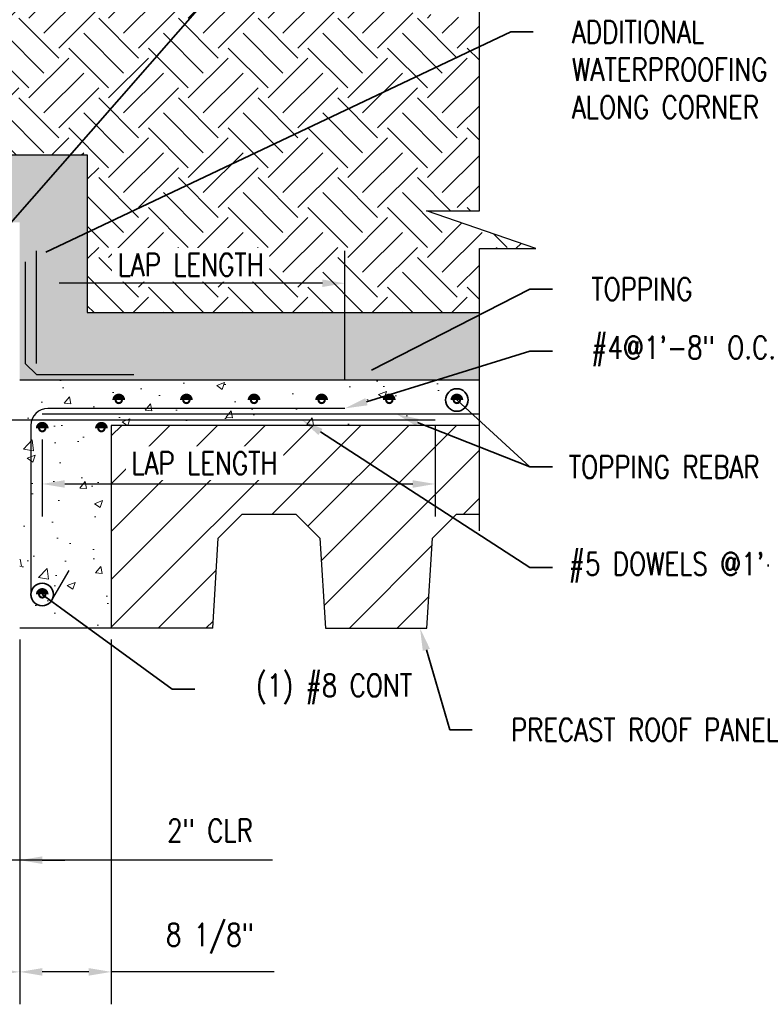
# Model space of a CAD drawing. Header units: inches. Extents: x -807 to 1010, y -1035 to -30.
# Tile 54 of 56: x 552 to 618, y -186 to -99. Entities that reach past the tile are written whole.
import ezdxf
from ezdxf import colors
from ezdxf.entities.mleader import LeaderData, LeaderLine
from ezdxf.math import Vec2, Vec3

# ---------------------------------------------------------------- set-up
doc = ezdxf.new("R2010")
doc.units = ezdxf.units.IN
doc.header["$MEASUREMENT"] = 0
doc.header["$PDMODE"] = 2
doc.layers.get('Defpoints').update_dxf_attribs({"color": 243})
doc.layers.add('A-WALL-PATT', color=9, linetype='Continuous', lineweight=18, true_color=0x808080)
for name, color, linetype in [('S-ANNO-DIMS', 1, 'Continuous'), ('S-ANNO-PATT', 8, 'Continuous'), ('S-DETL-HVY', 4, 'Continuous'), ('S-DETL-MEDM', 3, 'Continuous')]:
    doc.layers.add(name, color=color, linetype=linetype)
doc.layers.add('S-ANNO-NOTE', color=2, linetype='Continuous', lineweight=35)
doc.styles.add('Annotative', font='romans.shx', dxfattribs={"width": 0.8, "height": 0.125})
doc.dimstyles.new('Annotative', dxfattribs={"dimscale": 0, "dimtxt": 0.125, "dimasz": 0.125, "dimexe": 0.179688, "dimexo": 0.0625, "dimgap": 0.09, "dimtad": 1, "dimdec": 3, "dimzin": 3, "dimdsep": 46, "dimlunit": 4, "dimtxsty": 'Annotative', "dimcen": 0.09, "dimclrd": 1, "dimclre": 1, "dimclrt": 2, "dimazin": 2, "dimtfac": 1, "dimtdec": 3, "dimtmove": 1, "dimatfit": 3, "dimfxl": 1, "dimtfill": 1, "dimfrac": 2, "dimtolj": 1, "dimtzin": 0, "dimarcsym": 0})

# ---------------------------------------------------------------- blocks, each defined once
blk = doc.blocks.new('_Origin')
at = {"color": 0, "linetype": 'ByBlock', "lineweight": -2}
blk.add_line((0, 0), (-1, 0), dxfattribs=at)
blk.add_circle((0, 0), 0.5, dxfattribs=at)
blk = doc.blocks.new('*D27')
at = {"layer": 'Defpoints', "color": 0, "transparency": 16777216}
for p in [(509.77, -152.864), (551.772, -152.864), (509.77, -183.352)]:
    blk.add_point(p, dxfattribs=at)
at = {"layer": 'S-ANNO-DIMS', "color": 1, "lineweight": -2, "transparency": 16777216}
for p, q in [((509.77, -153.864), (509.77, -186.227)), ((551.772, -153.864), (551.772, -186.227)), ((549.772, -183.352), (511.77, -183.352))]:
    blk.add_line(p, q, dxfattribs=at)
at = {"layer": 'S-ANNO-DIMS', "color": 1, "transparency": 16777216}
for points in [[(511.77, -183.019), (511.77, -183.686), (509.77, -183.352)], [(549.772, -183.019), (549.772, -183.686), (551.772, -183.352)]]:
    blk.add_solid(points, dxfattribs=at)
at = {"layer": 'S-ANNO-DIMS', "color": 2, "transparency": 16777216, "insert": (530.771, -180.722), "char_height": 2, "attachment_point": 5, "style": 'Annotative', "bg_fill": 3, "box_fill_scale": 1.25, "bg_fill_color": 256, "bg_fill_true_color": 13158600, "bg_fill_transparency": 0}
blk.add_mtext('\\A1;3\'-6"', dxfattribs=at)
blk = doc.blocks.new('*D15')
at = {"layer": 'Defpoints', "color": 0, "transparency": 16777216}
for p in [(551.77, -152.864), (559.895, -152.864), (551.77, -183.352)]:
    blk.add_point(p, dxfattribs=at)
at = {"layer": 'S-ANNO-DIMS', "color": 1, "lineweight": -2, "transparency": 16777216}
for p, q in [((551.77, -153.864), (551.77, -186.227)), ((559.895, -153.864), (559.895, -186.227)), ((557.895, -183.352), (553.77, -183.352)), ((574.363, -183.352), (559.895, -183.352))]:
    blk.add_line(p, q, dxfattribs=at)
at = {"layer": 'S-ANNO-DIMS', "color": 1, "transparency": 16777216}
for points in [[(553.77, -183.019), (553.77, -183.686), (551.77, -183.352)], [(557.895, -183.019), (557.895, -183.686), (559.895, -183.352)]]:
    blk.add_solid(points, dxfattribs=at)
at = {"layer": 'S-ANNO-DIMS', "color": 2, "transparency": 16777216, "insert": (568.656, -180.389), "char_height": 2, "attachment_point": 5, "style": 'Annotative', "bg_fill": 3, "box_fill_scale": 1.25, "bg_fill_color": 256, "bg_fill_true_color": 13158600, "bg_fill_transparency": 0}
blk.add_mtext('\\A1;8 1/8"', dxfattribs=at)
blk = doc.blocks.new('*D14')
at = {"layer": 'Defpoints', "color": 0, "transparency": 16777216}
for p in [(553.27, -122.26), (553.27, -130.364), (580.628, -131.864)]:
    blk.add_point(p, dxfattribs=at)
at = {"layer": 'S-ANNO-DIMS', "color": 1, "lineweight": -2, "transparency": 16777216}
for p, q in [((553.27, -129.364), (553.27, -119.385)), ((580.628, -130.864), (580.628, -119.385)), ((578.628, -122.26), (555.27, -122.26))]:
    blk.add_line(p, q, dxfattribs=at)
at = {"layer": 'S-ANNO-DIMS', "color": 1, "transparency": 16777216}
for points in [[(555.27, -121.927), (555.27, -122.593), (553.27, -122.26)], [(578.628, -121.927), (578.628, -122.593), (580.628, -122.26)]]:
    blk.add_solid(points, dxfattribs=at)
at = {"layer": 'S-ANNO-DIMS', "color": 2, "transparency": 16777216, "insert": (566.949, -120.62), "char_height": 2, "attachment_point": 5, "style": 'Annotative', "bg_fill": 3, "box_fill_scale": 1.25, "bg_fill_color": 256, "bg_fill_true_color": 13158600, "bg_fill_transparency": 0}
blk.add_mtext('\\A1;LAP LENGTH', dxfattribs=at)
blk = doc.blocks.new('*D59')
at = {"layer": 'Defpoints', "color": 0, "transparency": 16777216}
for p in [(588.65, -133.864), (553.77, -135.118), (588.65, -140.066)]:
    blk.add_point(p, dxfattribs=at)
at = {"layer": 'S-ANNO-DIMS', "color": 1, "lineweight": -2, "transparency": 16777216}
for p, q in [((588.65, -134.864), (588.65, -142.941)), ((553.77, -136.118), (553.77, -142.941)), ((555.77, -140.066), (586.65, -140.066))]:
    blk.add_line(p, q, dxfattribs=at)
at = {"layer": 'S-ANNO-DIMS', "color": 1, "transparency": 16777216}
for points in [[(555.77, -139.733), (555.77, -140.4), (553.77, -140.066)], [(586.65, -139.733), (586.65, -140.4), (588.65, -140.066)]]:
    blk.add_solid(points, dxfattribs=at)
at = {"layer": 'S-ANNO-DIMS', "color": 2, "transparency": 16777216, "insert": (568.172, -138.228), "char_height": 2, "attachment_point": 5, "style": 'Annotative', "bg_fill": 3, "box_fill_scale": 1.25, "bg_fill_color": 256, "bg_fill_true_color": 13158600, "bg_fill_transparency": 0}
blk.add_mtext('\\A1;LAP LENGTH', dxfattribs=at)
blk = doc.blocks.new('*D62')
at = {"layer": 'Defpoints', "color": 0, "transparency": 16777216}
for p in [(549.772, -148.984), (551.77, -152.864), (549.772, -173.44)]:
    blk.add_point(p, dxfattribs=at)
at = {"layer": 'S-ANNO-DIMS', "color": 1, "lineweight": -2, "transparency": 16777216}
for p, q in [((549.772, -149.984), (549.772, -176.315)), ((551.77, -153.864), (551.77, -176.315)), ((547.772, -173.44), (545.772, -173.44)), ((551.77, -173.44), (549.772, -173.44)), ((551.77, -173.44), (549.772, -173.44)), ((574.211, -173.44), (551.77, -173.44)), ((553.77, -173.44), (555.77, -173.44))]:
    blk.add_line(p, q, dxfattribs=at)
at = {"layer": 'S-ANNO-DIMS', "color": 1, "transparency": 16777216}
for points in [[(547.772, -173.106), (547.772, -173.773), (549.772, -173.44)], [(553.77, -173.106), (553.77, -173.773), (551.77, -173.44)]]:
    blk.add_solid(points, dxfattribs=at)
at = {"layer": 'S-ANNO-DIMS', "color": 2, "transparency": 16777216, "insert": (568.656, -170.809), "char_height": 2, "attachment_point": 5, "style": 'Annotative', "bg_fill": 3, "box_fill_scale": 1.25, "bg_fill_color": 256, "bg_fill_true_color": 13158600, "bg_fill_transparency": 0}
blk.add_mtext('\\A1;2" CLR', dxfattribs=at)

msp = doc.modelspace()

# ---------------------------------------------------------------- hatches: boundary and pattern name
at = {"layer": 'A-WALL-PATT'}
h = msp.add_hatch(dxfattribs=at)
h.set_pattern_fill('AR-CONC', color=8, style=0)
h.set_pattern_definition([(50, (305.3806, 0), (7.1726, -0.62752), [0.75, -8.25]), (355, (305.3806, 0), (-1.38751, 7.52192), [0.6, -6.6]), (100.4514, (305.978, -0.052), (5.78509, 6.8944), [0.6374, -7.01142]), (46.1842, (305.381, 2), (10.67241, -1.6552), [1.125, -12.375]), (96.6356, (306.27, 1.862), (9.34662, 9.7412), [0.9561, -10.51714]), (351.184, (305.381, 2), (9.34662, 9.7412), [0.9, -9.9]), (21, (306.3806, 1.5), (5.96907, -4.02619), [0.75, -8.25]), (326, (306.3806, 1.5), (2.43315, 7.2515), [0.6, -6.6]), (71.4514, (306.878, 1.1645), (8.40222, 3.22531), [0.6374, -7.01142]), (37.5, (305.3806, 0), (0.121599, 3.328939), [0, -6.52, 0, -6.7, 0, -6.625]), (7.5, (305.3806, 0), (2.630695, 3.944117), [0, -3.82, 0, -6.37, 0, -2.525]), (327.5, (303.1506, 0), (5.338224, -0.225549), [0, -2.5, 0, -7.8, 0, -10.35]), (317.5, (302.1506, 0), (5.83186, 1.00105), [0, -3.25, 0, -5.18, 0, -7.35])])
h.paths.add_polyline_path([(559.89524, -134.86392), (592.56401, -134.86392), (592.56401, -130.86392), (551.77024, -130.86392), (551.77024, -139.11392), (551.02024, -139.86392), (551.02024, -141.86392), (551.77024, -142.61392), (551.77024, -152.86392), (559.89524, -152.86392)])
h = msp.add_hatch(dxfattribs=at)
h.set_pattern_fill('ANSI31', color=8, scale=24, style=0)
h.set_pattern_definition([(45, (305.3806, 0), (-2.12132, 2.12132), [])])
h.paths.add_polyline_path([(592.56401, -134.86392), (559.89524, -134.86392), (559.89524, -152.86392), (568.89524, -152.86392), (569.39524, -144.86392), (571.52024, -142.73892), (576.27024, -142.73892), (578.39524, -144.86392), (578.89524, -152.86392), (587.89524, -152.86392), (588.39524, -144.86392), (590.52024, -142.73892), (592.56401, -142.73892)])
at = {"layer": 'S-ANNO-PATT'}
h = msp.add_hatch(dxfattribs=at)
h.set_pattern_fill('EARTH', color=256, scale=20, angle=45)
h.set_pattern_definition([(45, (413.818, 131.9413), (0, 7.07107), [5, -5]), (45, (412.4923, 133.267), (0, 7.07107), [5, -5]), (45, (411.1664, 134.593), (0, 7.07107), [5, -5]), (135, (411.1664, 135.477), (-7.07107, 4e-16), [5, -5]), (135, (412.4923, 136.8027), (-7.07107, 4e-16), [5, -5]), (135, (413.818, 138.1285), (-7.07107, 4e-16), [5, -5])])
h.paths.add_polyline_path([(592.56401, -98.82354), (519.77024, -92.1281), (519.77024, -110.86392), (557.77024, -110.86392), (557.77024, -124.86392), (592.56401, -124.86392), (592.56401, -119.17756), (597.58366, -119.17756), (587.86652, -115.82938), (592.56401, -115.82938)])
h = msp.add_hatch(dxfattribs=at)
h.set_pattern_fill('AR-SAND', color=256, scale=0.5)
h.set_pattern_definition([(37.5, (413.8181, 131.9413), (-0.0314967, 0.9634119), [0, -0.76, 0, -0.85, 0, -0.8125]), (7.5, (413.8181, 131.9413), (0.8848884, 1.411073), [0, -0.41, 0, -0.685, 0, -0.2625]), (327.5, (413.2031, 131.9413), (1.557071, 0.0028295), [0, -0.25, 0, -0.9, 0, -1.175]), (317.5, (413.2031, 131.9413), (1.5030633, 0.438838), [0, -0.125, 0, -0.59, 0, -0.675])])
h.paths.add_polyline_path([(557.77024, -110.86392), (519.77024, -110.86392), (519.77024, -116.86392), (551.77024, -116.86392), (551.77024, -130.86392), (592.56401, -130.86392), (592.56401, -124.86392), (557.77024, -124.86392)])
at = {"layer": 'S-DETL-MEDM'}
h = msp.add_hatch(color=256, dxfattribs=at)
h.dxf.hatch_style = 1
h.paths.add_polyline_path([(584.93901, -132.61392, 1), (584.18901, -132.61392, 1)])
h = msp.add_hatch(color=256, dxfattribs=at)
h.dxf.hatch_style = 1
h.paths.add_polyline_path([(590.93901, -132.61392, 1), (590.18901, -132.61392, 1)])
h = msp.add_hatch(color=256, dxfattribs=at)
h.dxf.hatch_style = 1
h.paths.add_polyline_path([(554.14524, -135.1184, 1), (553.39524, -135.1184, 1)])
h = msp.add_hatch(color=256, dxfattribs=at)
h.dxf.hatch_style = 1
h.paths.add_polyline_path([(559.40149, -135.1184, 1), (558.65149, -135.1184, 1)])

# ---------------------------------------------------------------- linework, layer by layer
at = {"layer": 'S-ANNO-PATT'}
msp.add_lwpolyline([(519.77024, -110.86392), (557.77024, -110.86392), (557.77024, -124.86392), (592.56401, -124.86392)], dxfattribs=at)
at = {"layer": 'S-DETL-HVY'}
for p, q in [((592.56401, -130.86392), (551.77024, -130.86392)), ((559.89524, -134.86392), (559.89524, -152.86392)), ((592.56401, -134.86392), (559.89524, -134.86392)), ((569.39524, -144.86392), (571.52024, -142.73892)), ((571.52024, -142.73892), (576.27024, -142.73892)), ((576.27024, -142.73892), (578.39524, -144.86392)), ((588.39524, -144.86392), (590.52024, -142.73892)), ((590.52024, -142.73892), (592.56401, -142.73892)), ((568.89524, -152.86392), (569.39524, -144.86392)), ((578.39524, -144.86392), (578.89524, -152.86392)), ((587.89524, -152.86392), (588.39524, -144.86392)), ((568.89524, -152.86392), (551.77219, -152.86392)), ((578.89524, -152.86392), (587.89524, -152.86392))]:
    msp.add_line(p, q, dxfattribs=at)
for points in [[(592.56401, -144.2109), (592.56401, -119.17756), (597.58366, -119.17756), (587.86652, -115.82938), (592.56401, -115.82938), (592.56401, -96.36634)], [(552.27024, -120.36392), (552.27024, -129.36392), (553.27024, -130.36392), (561.89524, -130.36392)]]:
    msp.add_lwpolyline(points, dxfattribs=at)
at = {"layer": 'S-DETL-MEDM'}
msp.add_line((592.56401, -133.86392), (553.77024, -133.86392), dxfattribs=at)
for points in [[(533.67039, -125.70846), (533.67039, -132.48892, 0.41421356), (535.54539, -134.36392), (588.64993, -134.36392)], [(580.62802, -133.36392), (554.27024, -133.36392, 0.41421356), (552.77024, -134.86392), (552.77024, -149.86392, 0.76732699), (554.63626, -150.36392), (556.15485, -147.73364)]]:
    msp.add_lwpolyline(points, format="xyb", dxfattribs=at)
at = {"layer": 'S-DETL-MEDM', "const_width": 0.75}
for points in [[(584.75151, -132.61392, 1), (584.37651, -132.61392)], [(590.75151, -132.61392, 1), (590.37651, -132.61392)], [(553.95774, -135.1184, 1), (553.58274, -135.1184)], [(559.21399, -135.1184, 1), (558.83899, -135.1184)]]:
    msp.add_lwpolyline(points, format="xyb", dxfattribs=at)

# ---------------------------------------------------------------- leaders
at = {"layer": 'S-ANNO-NOTE', "lineweight": -3}
ml = msp.add_multileader_mtext('Standard', dxfattribs=at)
ml.set_content('\\pxi-3,l4,t4;#4 TIES @ 6" OC', color=256, style='Annotative')
ml.set_leader_properties(color=1, linetype='ByLayer', lineweight=-1)
ml.build(insert=Vec2(0, 0))
ml.multileader.update_dxf_attribs({"text_right_attachment_type": 3, "dogleg_length": 0.125, "arrow_head_size": 2, "scale": 16})
ctx = ml.context
ctx.base_point, ctx.scale, ctx.char_height, ctx.arrow_head_size, ctx.landing_gap_size, ctx.plane_origin = Vec3(551.41395, -83.2839), 16, 2, 2, 1.44, Vec3(525.30377, -149.99819)
ctx.right_attachment = 3
notes = []
notes.append((ctx, [(0, (1, 1, 0), (549.41395, -83.2839), (1, 0), 2, [(0, [(541.81092, -118.36392), (539.24887, -118.89837)], 0, [])])]))
ctx.mtext.insert, ctx.mtext.flow_direction = Vec3(552.85395, -81.95057), 5
ml = msp.add_multileader_mtext('Standard', dxfattribs=at)
ml.set_content('\\pxi-3,l5,t5;(8) #7 EQ SPACED, \\PTOP & BOT', color=256, style='Annotative')
ml.set_leader_properties(color=1, linetype='ByLayer', lineweight=-1)
ml.set_arrow_properties(name='ORIGIN')
ml.build(insert=Vec2(0, 0))
ml.multileader.update_dxf_attribs({"text_right_attachment_type": 3, "dogleg_length": 0.125, "arrow_head_size": 2, "scale": 16})
ctx = ml.context
ctx.base_point, ctx.scale, ctx.char_height, ctx.arrow_head_size, ctx.landing_gap_size, ctx.plane_origin = Vec3(577.39368, -89.04128), 16, 2, 2, 1.44, Vec3(525.30377, -155.68125)
ctx.right_attachment = 3
notes.append((ctx, [(0, (1, 1, 0), (575.39368, -89.04128), (1, 0), 2, [(0, [(548.81252, -119.37909)], 0, [])])]))
ctx.mtext.insert, ctx.mtext.flow_direction = Vec3(578.83368, -88.04128), 5
ml = msp.add_multileader_mtext('Standard', dxfattribs=at)
ml.set_content('\\pxi-3,l4,t4;ADDITIONAL\\PWATERPROOFING\\PALONG CORNER', color=256, style='Annotative')
ml.set_leader_properties(color=1, linetype='ByLayer', lineweight=-1)
ml.build(insert=Vec2(0, 0))
ml.multileader.update_dxf_attribs({"text_right_attachment_type": 3, "dogleg_length": 0.125, "arrow_head_size": 2, "scale": 16})
ctx = ml.context
ctx.base_point, ctx.scale, ctx.char_height, ctx.arrow_head_size, ctx.landing_gap_size, ctx.plane_origin = Vec3(597.33883, -99.96675), 16, 2, 2, 1.44, Vec3(574.50736, -153.16502)
ctx.right_attachment = 3
notes.append((ctx, [(0, (1, 1, 0), (595.33883, -99.96675), (1, 0), 2, [(0, [(552.27024, -120.36392)], 0, [])])]))
ctx.mtext.insert, ctx.mtext.flow_direction = Vec3(598.77883, -98.96675), 5
ml = msp.add_multileader_mtext('Standard', dxfattribs=at)
ml.set_content('\\pxi-3,l4,t4;TOPPING', color=256, style='Annotative')
ml.set_leader_properties(color=1, linetype='ByLayer', lineweight=-1)
ml.build(insert=Vec2(0, 0))
ml.multileader.update_dxf_attribs({"text_right_attachment_type": 3, "dogleg_length": 0.125, "arrow_head_size": 2, "scale": 16})
ctx = ml.context
ctx.base_point, ctx.scale, ctx.char_height, ctx.arrow_head_size, ctx.landing_gap_size, ctx.plane_origin = Vec3(599.05115, -122.78), 16, 2, 2, 1.44, Vec3(576.21969, -175.97827)
ctx.right_attachment = 3
notes.append((ctx, [(0, (1, 1, 0), (597.05115, -122.78), (1, 0), 2, [(0, [(581.19828, -130.86392)], 0, [])])]))
ctx.mtext.insert, ctx.mtext.flow_direction = Vec3(600.49115, -121.78), 5
ml = msp.add_multileader_mtext('Standard', dxfattribs=at)
ml.set_content('\\pxi-3,l4,t4;#4@1\'-8" O.C.', color=256, style='Annotative')
ml.set_leader_properties(color=1, linetype='ByLayer', lineweight=-1)
ml.build(insert=Vec2(0, 0))
ml.multileader.update_dxf_attribs({"text_right_attachment_type": 3, "dogleg_length": 0.125, "arrow_head_size": 2, "scale": 16})
ctx = ml.context
ctx.base_point, ctx.scale, ctx.char_height, ctx.arrow_head_size, ctx.landing_gap_size, ctx.plane_origin = Vec3(599.05115, -128.2932), 16, 2, 2, 1.44, Vec3(576.21969, -181.49147)
ctx.right_attachment = 3
notes.append((ctx, [(0, (1, 1, 0), (597.05115, -128.2932), (1, 0), 2, [(0, [(580.62802, -133.36392)], 0, [])])]))
ctx.mtext.insert, ctx.mtext.flow_direction = Vec3(600.49115, -126.95987), 5
ml = msp.add_multileader_mtext('Standard', dxfattribs=at)
ml.set_content('\\pxi-3,l4,t4; ', color=256, style='Annotative')
ml.set_leader_properties(color=1, linetype='ByLayer', lineweight=-1)
ml.set_arrow_properties(name='ORIGIN')
ml.build(insert=Vec2(0, 0))
ml.multileader.update_dxf_attribs({"text_right_attachment_type": 3, "dogleg_length": 0.125, "arrow_head_size": 2, "scale": 16})
ctx = ml.context
ctx.base_point, ctx.scale, ctx.char_height, ctx.arrow_head_size, ctx.landing_gap_size, ctx.plane_origin = Vec3(599.05115, -138.55916), 16, 2, 2, 1.44, Vec3(576.21969, -191.20125)
ctx.right_attachment = 3
notes.append((ctx, [(0, (1, 1, 0), (597.05115, -138.55916), (1, 0), 2, [(0, [(590.56401, -132.61392)], 0, [])])]))
ctx.mtext.insert, ctx.mtext.flow_direction = Vec3(600.49115, -137.55916), 5
ml = msp.add_multileader_mtext('Standard', dxfattribs=at)
ml.set_content('#5 DOWELS @1\'-0"', color=256, style='Annotative')
ml.set_leader_properties(color=1, linetype='ByLayer', lineweight=-1)
ml.build(insert=Vec2(0, 0))
ml.multileader.update_dxf_attribs({"text_right_attachment_type": 3, "dogleg_length": 0.125, "arrow_head_size": 2, "scale": 16})
ctx = ml.context
ctx.base_point, ctx.scale, ctx.char_height, ctx.arrow_head_size, ctx.landing_gap_size, ctx.plane_origin = Vec3(599.05115, -147.48683), 16, 2, 2, 1.44, Vec3(576.21969, -200.68511)
ctx.right_attachment = 3
notes.append((ctx, [(0, (1, 1, 0), (597.05115, -147.48683), (1, 0), 2, [(0, [(576.782, -134.36392)], 0, [])])]))
ctx.mtext.insert, ctx.mtext.width, ctx.mtext.flow_direction = Vec3(600.49115, -146.1535), 25.5784721, 5
ml = msp.add_multileader_mtext('Standard', dxfattribs=at)
ml.set_content('TOPPING REBAR PER PLAN', color=256, style='Annotative')
ml.set_leader_properties(color=1, linetype='ByLayer', lineweight=-1)
ml.build(insert=Vec2(0, 0))
ml.multileader.update_dxf_attribs({"text_right_attachment_type": 3, "dogleg_length": 0.125, "arrow_head_size": 2, "scale": 16})
ctx = ml.context
ctx.base_point, ctx.scale, ctx.char_height, ctx.arrow_head_size, ctx.landing_gap_size, ctx.plane_origin = Vec3(599.05115, -138.55916), 16, 2, 2, 1.44, Vec3(576.21969, -191.75743)
ctx.right_attachment = 3
notes.append((ctx, [(0, (1, 1, 0), (597.05115, -138.55916), (1, 0), 2, [(0, [(585.19855, -133.86392)], 0, [])])]))
ctx.mtext.insert, ctx.mtext.width, ctx.mtext.flow_direction = Vec3(600.49115, -137.55916), 23.8487403, 5
ml = msp.add_multileader_mtext('Standard', dxfattribs=at)
ml.set_content('\\pxi-3,l4,t4;PRECAST ROOF PANEL', color=256, style='Annotative')
ml.set_leader_properties(color=1, linetype='ByLayer', lineweight=-1)
ml.build(insert=Vec2(0, 0))
ml.multileader.update_dxf_attribs({"text_right_attachment_type": 3, "dogleg_length": 0.125, "arrow_head_size": 2, "scale": 16})
ctx = ml.context
ctx.base_point, ctx.scale, ctx.char_height, ctx.arrow_head_size, ctx.landing_gap_size, ctx.plane_origin = Vec3(591.92729, -161.86828), 16, 2, 2, 1.44, Vec3(569.09583, -215.06656)
ctx.right_attachment = 3
notes.append((ctx, [(0, (1, 1, 0), (589.92729, -161.86828), (1, 0), 2, [(0, [(587.29502, -152.86392)], 0, [])])]))
ctx.mtext.insert, ctx.mtext.flow_direction = Vec3(593.36729, -160.86828), 5
for ctx, leaders in notes:
    for number, flags, end, landing, length, lines in leaders:
        leader = LeaderData()
        leader.index, (leader.has_last_leader_line, leader.has_dogleg_vector, leader.attachment_direction) = number, flags
        leader.last_leader_point, leader.dogleg_vector, leader.dogleg_length = Vec3(end), Vec3(landing), length
        for number, points, colour, breaks in lines:
            line = LeaderLine()
            line.index, line.vertices, line.color, line.breaks = number, Vec3.list(points), colors.encode_raw_color(colour), breaks
            leader.lines.append(line)
        ctx.leaders.append(leader)

# ---------------------------------------------------------------- next in the draw order: dimensions: what is measured, and where the dimension line sits
at = {"layer": 'S-ANNO-DIMS'}
for base, p1, p2, override, picture, middle in [((553.27024, -122.26011), (580.62802, -131.86392), (553.27024, -130.36392), {"dimgap": 0.04, "dimpost": '\\X'}, '*D14', (566.94913, -122.26011)), ((588.64993, -140.06634), (553.77024, -135.1184), (588.64993, -133.86392), {"dimpost": '\\X'}, '*D59', (568.17248, -140.66781))]:
    dim = msp.add_linear_dim(base=base, p1=p1, p2=p2, text='LAP LENGTH', dimstyle='Annotative', override=override, dxfattribs=at)
    dim.commit()
    dim.dimension.update_dxf_attribs({"geometry": picture, "text_midpoint": middle, "dimtype": 160})
dim = msp.add_linear_dim(base=(509.77024, -183.35241), p1=(551.77219, -152.86392), p2=(509.77024, -152.86392), dimstyle='Annotative', override={"dimpost": '\\X'}, dxfattribs=at)
dim.commit()
dim.dimension.update_dxf_attribs({"geometry": '*D27', "text_midpoint": (530.77121, -180.72193)})

# ---------------------------------------------------------------- next in the draw order: hatches: boundary and pattern name
at = {"layer": 'S-DETL-MEDM'}
h = msp.add_hatch(color=256, dxfattribs=at)
h.dxf.hatch_style = 1
h.paths.add_polyline_path([(560.93901, -132.61392, 1), (560.18901, -132.61392, 1)])
h = msp.add_hatch(color=256, dxfattribs=at)
h.dxf.hatch_style = 1
h.paths.add_polyline_path([(566.93901, -132.61392, 1), (566.18901, -132.61392, 1)])
h = msp.add_hatch(color=256, dxfattribs=at)
h.dxf.hatch_style = 1
h.paths.add_polyline_path([(572.93901, -132.61392, 1), (572.18901, -132.61392, 1)])
h = msp.add_hatch(color=256, dxfattribs=at)
h.dxf.hatch_style = 1
h.paths.add_polyline_path([(578.93901, -132.61392, 1), (578.18901, -132.61392, 1)])

# ---------------------------------------------------------------- next in the draw order: linework, layer by layer
at = {"layer": 'S-DETL-MEDM', "const_width": 0.75}
for points in [[(560.75151, -132.61392, 1), (560.37651, -132.61392)], [(566.75151, -132.61392, 1), (566.37651, -132.61392)], [(572.75151, -132.61392, 1), (572.37651, -132.61392)], [(578.75151, -132.61392, 1), (578.37651, -132.61392)]]:
    msp.add_lwpolyline(points, format="xyb", dxfattribs=at)

# ---------------------------------------------------------------- next in the draw order: dimensions: what is measured, and where the dimension line sits
at = {"layer": 'S-ANNO-DIMS'}
dim = msp.add_linear_dim(base=(551.77024, -183.35241), p1=(559.89524, -152.86392), p2=(551.77024, -152.86392), dimstyle='Annotative', override={"dimpost": '\\X'}, dxfattribs=at)
dim.commit()
dim.dimension.update_dxf_attribs({"geometry": '*D15', "text_midpoint": (568.65646, -181.03725), "dimtype": 160})

# ---------------------------------------------------------------- next in the draw order: leaders
at = {"layer": 'S-ANNO-NOTE', "lineweight": -3}
ml = msp.add_multileader_mtext('Standard', dxfattribs=at)
ml.set_content('TOPPING REBAR PER PLAN', color=256, style='Annotative')
ml.set_leader_properties(color=1, linetype='ByLayer', lineweight=-1)
ml.build(insert=Vec2(0, 0))
ml.multileader.update_dxf_attribs({"text_right_attachment_type": 3, "dogleg_length": 0.125, "arrow_head_size": 2, "scale": 16})
ctx = ml.context
ctx.base_point, ctx.scale, ctx.char_height, ctx.arrow_head_size, ctx.landing_gap_size, ctx.plane_origin = Vec3(293.67054, -138.55916), 16, 2, 2, 1.44, Vec3(270.83908, -191.75743)
ctx.right_attachment = 3
notes = []
notes.append((ctx, [(0, (1, 1, 0), (291.67054, -138.55916), (1, 0), 2, [(0, [(279.81794, -133.86392)], 0, [])])]))
ctx.mtext.insert, ctx.mtext.width, ctx.mtext.flow_direction = Vec3(295.11054, -137.55916), 23.8487403, 5
for ctx, leaders in notes:
    for number, flags, end, landing, length, lines in leaders:
        leader = LeaderData()
        leader.index, (leader.has_last_leader_line, leader.has_dogleg_vector, leader.attachment_direction) = number, flags
        leader.last_leader_point, leader.dogleg_vector, leader.dogleg_length = Vec3(end), Vec3(landing), length
        for number, points, colour, breaks in lines:
            line = LeaderLine()
            line.index, line.vertices, line.color, line.breaks = number, Vec3.list(points), colors.encode_raw_color(colour), breaks
            leader.lines.append(line)
        ctx.leaders.append(leader)

# ---------------------------------------------------------------- next in the draw order: leaders
ml = msp.add_multileader_mtext('Standard', dxfattribs=at)
ml.set_content('\\pxi-3,l5,t5;(1) #8 CONT', color=256, style='Annotative')
ml.set_leader_properties(color=1, linetype='ByLayer', lineweight=-1)
ml.set_arrow_properties(name='ORIGIN')
ml.build(insert=Vec2(0, 0))
ml.multileader.update_dxf_attribs({"text_right_attachment_type": 3, "dogleg_length": 0.125, "arrow_head_size": 2, "scale": 16})
ctx = ml.context
ctx.base_point, ctx.scale, ctx.char_height, ctx.arrow_head_size, ctx.landing_gap_size, ctx.plane_origin = Vec3(567.312, -158.25911), 16, 2, 2, 1.44, Vec3(525.30377, -236.67226)
ctx.right_attachment = 3
notes = []
notes.append((ctx, [(0, (1, 1, 0), (565.312, -158.25911), (1, 0), 2, [(0, [(553.77024, -149.86392)], 0, [])])]))
ctx.mtext.insert, ctx.mtext.flow_direction = Vec3(568.752, -156.92578), 5
for ctx, leaders in notes:
    for number, flags, end, landing, length, lines in leaders:
        leader = LeaderData()
        leader.index, (leader.has_last_leader_line, leader.has_dogleg_vector, leader.attachment_direction) = number, flags
        leader.last_leader_point, leader.dogleg_vector, leader.dogleg_length = Vec3(end), Vec3(landing), length
        for number, points, colour, breaks in lines:
            line = LeaderLine()
            line.index, line.vertices, line.color, line.breaks = number, Vec3.list(points), colors.encode_raw_color(colour), breaks
            leader.lines.append(line)
        ctx.leaders.append(leader)

# ---------------------------------------------------------------- next in the draw order: dimensions: what is measured, and where the dimension line sits
at = {"layer": 'S-ANNO-DIMS'}
dim = msp.add_linear_dim(base=(549.77219, -173.43982), p1=(551.77024, -152.86392), p2=(549.77219, -148.98392), text='<> CLR', dimstyle='Annotative', override={"dimpost": '\\X'}, dxfattribs=at)
dim.commit()
dim.dimension.update_dxf_attribs({"geometry": '*D62', "text_midpoint": (568.65646, -171.30943), "dimtype": 160})

# ---------------------------------------------------------------- next in the draw order: hatches: boundary and pattern name
at = {"layer": 'S-DETL-MEDM'}
h = msp.add_hatch(color=256, dxfattribs=at)
h.dxf.hatch_style = 1
h.paths.add_polyline_path([(554.14524, -149.86392, 1), (553.39524, -149.86392, 1)])

# ---------------------------------------------------------------- next in the draw order: linework, layer by layer
at = {"layer": 'S-DETL-MEDM', "const_width": 0.75}
msp.add_lwpolyline([(553.95774, -149.86392, 1), (553.58274, -149.86392)], format="xyb", dxfattribs=at)

# ---------------------------------------------------------------- next in the draw order: leaders
at = {"layer": 'S-ANNO-NOTE', "lineweight": -3}
ml = msp.add_multileader_mtext('Standard', dxfattribs=at)
ml.set_content('#5 DOWELS @1\'-0"', color=256, style='Annotative')
ml.set_leader_properties(color=1, linetype='ByLayer', lineweight=-1)
ml.build(insert=Vec2(0, 0))
ml.multileader.update_dxf_attribs({"text_right_attachment_type": 3, "dogleg_length": 0.125, "arrow_head_size": 2, "scale": 16})
ctx = ml.context
ctx.base_point, ctx.scale, ctx.char_height, ctx.arrow_head_size, ctx.landing_gap_size, ctx.plane_origin = Vec3(293.67054, -147.48683), 16, 2, 2, 1.44, Vec3(270.83908, -200.68511)
ctx.right_attachment = 3
notes = []
notes.append((ctx, [(0, (1, 1, 0), (291.67054, -147.48683), (1, 0), 2, [(0, [(271.40138, -134.36392)], 0, [])])]))
ctx.mtext.insert, ctx.mtext.width, ctx.mtext.flow_direction = Vec3(295.11054, -146.1535), 25.5784721, 5
for ctx, leaders in notes:
    for number, flags, end, landing, length, lines in leaders:
        leader = LeaderData()
        leader.index, (leader.has_last_leader_line, leader.has_dogleg_vector, leader.attachment_direction) = number, flags
        leader.last_leader_point, leader.dogleg_vector, leader.dogleg_length = Vec3(end), Vec3(landing), length
        for number, points, colour, breaks in lines:
            line = LeaderLine()
            line.index, line.vertices, line.color, line.breaks = number, Vec3.list(points), colors.encode_raw_color(colour), breaks
            leader.lines.append(line)
        ctx.leaders.append(leader)

doc.saveas('drawing.dxf')
